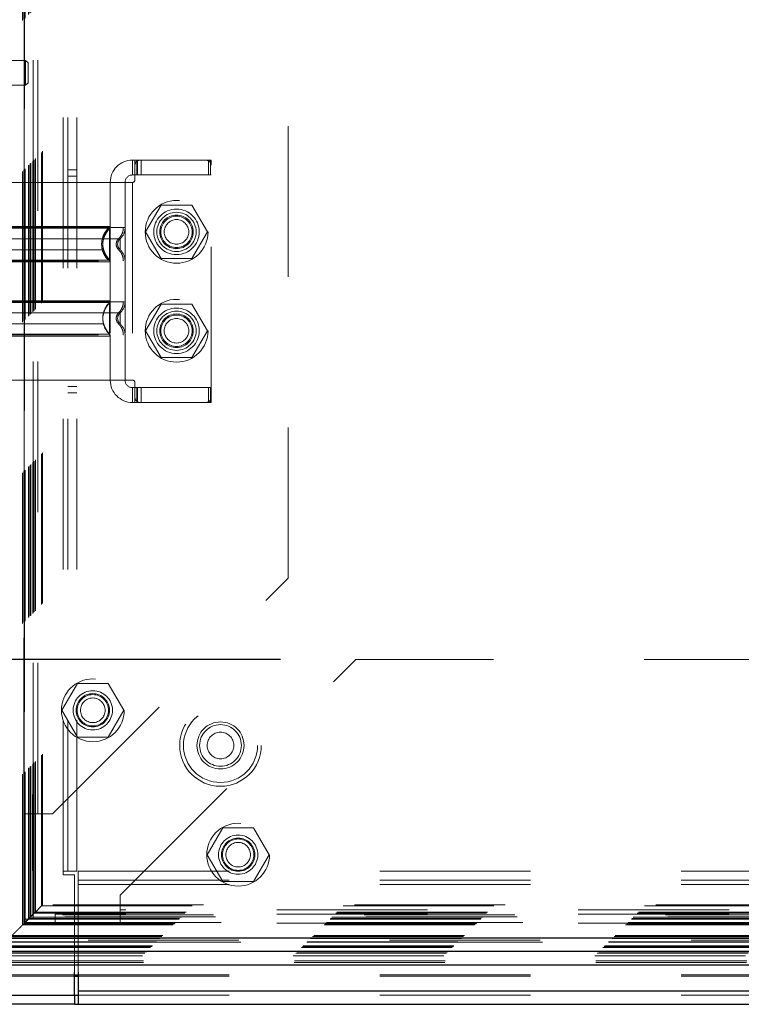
# Model space of a CAD drawing. Header units: inches. Extents: x 0.2 to 10.7, y 0.2 to 7.9.
# Tile 44 of 95: x 3.271 to 3.75, y 3.034 to 3.688. Entities that reach past the tile are written whole.
import ezdxf

# ---------------------------------------------------------------- set-up
doc = ezdxf.new("R2010")
doc.units = ezdxf.units.IN
doc.header["$MEASUREMENT"] = 0
doc.linetypes.add('HIDDEN', pattern=[0.075, 0.05, -0.025])
doc.layers.add('DIMENSIONS', color=140, linetype='Continuous')
doc.styles.add('SLDTEXTSTYLE0', font='TXT', dxfattribs={"width": 0.7})
doc.dimstyles.new('SLDDIMSTYLE0', dxfattribs={"dimtxt": 0.084961, "dimasz": 0.13, "dimexe": 0, "dimexo": 0.0625, "dimgap": 0.02124, "dimtad": 0, "dimtih": 1, "dimtoh": 1, "dimlfac": 12, "dimrnd": 1e-09, "dimzin": 12, "dimdsep": 46, "dimtxsty": 'SLDTEXTSTYLE0', "dimsah": 1, "dimcen": 0.09, "dimadec": 0, "dimazin": 3, "dimtfac": 1, "dimtofl": 0, "dimtmove": 0, "dimatfit": 3, "dimfxl": 0, "dimfrac": 2, "dimtolj": 1, "dimtzin": 12, "dimarcsym": 0})

# ---------------------------------------------------------------- blocks, each defined once
blk = doc.blocks.new('_D')
at = {"layer": 'DIMENSIONS'}
for p, q in [((3.44421, 4.75349), (2.77333, 4.75349)), ((2.89833, 4.75349), (2.89833, 4.15933)), ((2.73676, 4.00527), (2.70823, 4.00527)), ((2.70823, 4.00527), (2.70823, 3.87024)), ((3.05991, 4.00527), (3.08844, 4.00527)), ((3.08844, 4.00527), (3.08844, 3.87024)), ((2.70823, 3.87024), (2.73676, 3.87024)), ((3.08844, 3.87024), (3.05991, 3.87024)), ((2.89833, 3.26322), (2.89833, 3.85122)), ((3.44421, 3.26322), (2.77333, 3.26322))]:
    blk.add_line(p, q, dxfattribs=at)
for points in [[(2.89833, 4.75349), (2.87833, 4.62349), (2.91833, 4.62349)], [(2.89833, 3.26322), (2.91833, 3.39322), (2.87833, 3.39322)]]:
    blk.add_solid(points, dxfattribs=at)
at = {"layer": 'DIMENSIONS', "char_height": 0.083333, "attachment_point": 1, "style": 'SLDTEXTSTYLE0'}
for s, insert in [('17.88', (2.73676, 4.13172)), ('454.2', (2.73676, 3.97767))]:
    blk.add_mtext(s, dxfattribs=dict(at, insert=insert))

msp = doc.modelspace()

# ---------------------------------------------------------------- linework, layer by layer
at = {"color": 7, "linetype": 'HIDDEN', "lineweight": 18}
for p, q in [((3.2731063, 3.0870691), (3.2731063, 4.9296417)), ((3.2739396, 3.0879024), (3.2739396, 4.9288084)), ((3.2741524, 4.9285807), (3.2741524, 3.088133)), ((3.2743563, 4.9283917), (3.2743563, 3.0883191)), ((3.2743563, 3.0883191), (3.2743563, 4.9283917)), ((3.2747729, 3.0887358), (3.2747729, 4.9279751)), ((3.2748206, 3.088766), (3.2748206, 4.9279326)), ((3.2770646, 3.0910274), (3.2770646, 4.9256834)), ((3.2770646, 3.0910274), (3.2770646, 4.9256834)), ((3.2773056, 3.0912684), (3.2773056, 4.9254424)), ((3.2782348, 3.0921976), (3.2782348, 4.9245132)), ((3.2785229, 3.0924858), (3.2785229, 4.9242251)), ((3.2801455, 3.0940888), (3.2801455, 4.9226205)), ((3.2808528, 3.0948156), (3.2808528, 4.9218952)), ((3.2816258, 3.0955887), (3.2816258, 4.9211222)), ((3.2857163, 3.0996791), (3.2857163, 4.9170317)), ((3.2864447, 3.1004103), (3.2864447, 4.916321)), ((3.3000796, 3.1228636), (3.3000796, 4.8937803)), ((3.3000796, 3.1228636), (3.3000796, 4.8937803)), ((3.3030796, 3.1228636), (3.3030796, 4.8937803)), ((3.3090796, 3.1228636), (3.3090796, 4.8937803)), ((3.2742121, 3.1608971), (3.2742121, 4.8558137)), ((3.2802121, 3.1608971), (3.2802121, 4.8558137)), ((3.2832121, 3.1608971), (3.2832121, 4.8558137)), ((3.2832121, 3.1608971), (3.2832121, 4.8558137)), ((3.4492121, 3.3171471), (3.4492121, 4.6995637)), ((3.2751603, 3.6606576), (3.2472732, 3.6606576)), ((3.2751603, 3.6606576), (3.2751603, 3.6442534)), ((3.2768007, 3.6590172), (3.2751603, 3.6606576)), ((3.2768007, 3.6590172), (3.2768007, 3.6458938)), ((3.2751603, 3.6442534), (3.2768007, 3.6458938)), ((3.2472732, 3.6442534), (3.2751603, 3.6442534)), ((3.3460264, 3.5945027), (3.3460264, 3.5846602)), ((3.3460264, 3.5945027), (3.3476669, 3.5945027)), ((3.3476669, 3.5945027), (3.3493073, 3.5945027)), ((3.3476669, 3.5912219), (3.3476669, 3.5945027)), ((3.348936, 3.5846602), (3.348936, 3.5945027)), ((3.3493073, 3.5846602), (3.3493073, 3.5945027)), ((3.3509477, 3.5945027), (3.3493073, 3.5945027)), ((3.394911, 3.5945027), (3.3509477, 3.5945027)), ((3.35186, 3.5846602), (3.35186, 3.5945027)), ((3.3965514, 3.5945027), (3.394911, 3.5945027)), ((3.3965514, 3.5945027), (3.3981918, 3.5945027)), ((3.3965514, 3.5846602), (3.3965514, 3.5945027)), ((3.397835, 3.5846602), (3.397835, 3.5945027)), ((3.3981918, 3.5912219), (3.3981918, 3.5945027)), ((3.3090796, 3.5880719), (3.3030796, 3.5880719)), ((3.3476669, 3.5912219), (3.3476669, 3.5813794)), ((3.3981918, 3.4370224), (3.3981918, 3.5912219)), ((3.3030796, 3.5839053), (3.3090796, 3.5839053)), ((3.3476669, 3.5846602), (3.3460264, 3.5846602)), ((3.3493073, 3.5846602), (3.3476669, 3.5846602)), ((3.3965514, 3.5846602), (3.3493073, 3.5846602)), ((3.3981918, 3.5846602), (3.3965514, 3.5846602)), ((3.3312627, 3.5797389), (3.2492417, 3.5797389)), ((3.3460264, 3.5797389), (3.3312627, 3.5797389)), ((3.3312627, 3.5797389), (3.3312627, 3.4485053)), ((3.3312627, 3.5797389), (3.3312627, 3.5504429)), ((3.3411052, 3.5797389), (3.3411052, 3.4485053)), ((3.3411052, 3.5797389), (3.3411052, 3.5497322)), ((3.3460264, 3.5797389), (3.3460264, 3.4485053)), ((3.3460264, 3.5797389), (3.3460264, 3.4485053)), ((3.364978, 3.5646471), (3.35473, 3.5468971)), ((3.3854739, 3.5646471), (3.364978, 3.5646471)), ((3.3957219, 3.5468971), (3.3854739, 3.5646471)), ((3.35473, 3.5468971), (3.364978, 3.5291471)), ((3.3854739, 3.5291471), (3.3957219, 3.5468971)), ((3.3362713, 3.5395324), (3.3361839, 3.5387284)), ((3.3361839, 3.5387284), (3.3362713, 3.5379245)), ((3.364978, 3.5291471), (3.3854739, 3.5291471)), ((3.3307715, 3.5000598), (3.3299288, 3.4988094)), ((3.364978, 3.4990637), (3.35473, 3.4813137)), ((3.3854739, 3.4990637), (3.364978, 3.4990637)), ((3.3957219, 3.4813137), (3.3854739, 3.4990637)), ((3.3362713, 3.4903198), (3.3361839, 3.4895158)), ((3.3361839, 3.4895158), (3.3362713, 3.4887119)), ((3.3362741, 3.490333), (3.3361854, 3.4895158)), ((3.3361854, 3.4895158), (3.3362741, 3.4886987)), ((3.3299288, 3.4802223), (3.3307715, 3.4789719)), ((3.3312627, 3.4778014), (3.3312627, 3.4485053)), ((3.3411052, 3.4785121), (3.3411052, 3.4485053)), ((3.35473, 3.4813137), (3.364978, 3.4635637)), ((3.3854739, 3.4635637), (3.3957219, 3.4813137)), ((3.364978, 3.4635637), (3.3854739, 3.4635637)), ((3.3312627, 3.4485053), (3.2492417, 3.4485053)), ((3.3030796, 3.4443219), (3.3090796, 3.4443219)), ((3.3460264, 3.4485053), (3.3312627, 3.4485053)), ((3.3460264, 3.4435841), (3.3460264, 3.4337416)), ((3.3460264, 3.4435841), (3.3476669, 3.4435841)), ((3.3476669, 3.4468649), (3.3476669, 3.4370224)), ((3.3476669, 3.4435841), (3.3493073, 3.4435841)), ((3.348936, 3.4337416), (3.348936, 3.4435841)), ((3.3493073, 3.4337416), (3.3493073, 3.4435841)), ((3.3965514, 3.4435841), (3.3493073, 3.4435841)), ((3.35186, 3.4337416), (3.35186, 3.4435841)), ((3.3965514, 3.4337416), (3.3965514, 3.4435841)), ((3.3965514, 3.4435841), (3.3981918, 3.4435841)), ((3.397835, 3.4337416), (3.397835, 3.4435841)), ((3.3030796, 3.4401553), (3.3090796, 3.4401553)), ((3.3476669, 3.4337416), (3.3476669, 3.4370224)), ((3.3981918, 3.4337416), (3.3981918, 3.4370224)), ((3.3476669, 3.4337416), (3.3460264, 3.4337416)), ((3.3493073, 3.4337416), (3.3476669, 3.4337416)), ((3.3509477, 3.4337416), (3.3493073, 3.4337416)), ((3.3509477, 3.4337416), (3.394911, 3.4337416)), ((3.3965514, 3.4337416), (3.394911, 3.4337416)), ((3.3981918, 3.4337416), (3.3965514, 3.4337416)), ((3.2929621, 3.1608971), (3.4492121, 3.3171471)), ((3.2739248, 3.2775193), (3.2739208, 3.0879151)), ((3.3379621, 3.1069666), (3.4942121, 3.2632166)), ((4.5854621, 3.2632166), (3.4942121, 3.2632166)), ((3.3094641, 3.2472582), (3.2992162, 3.2295082)), ((3.3299601, 3.2472582), (3.3094641, 3.2472582)), ((3.340208, 3.2295082), (3.3299601, 3.2472582)), ((3.2992162, 3.2295082), (3.3094641, 3.2117582)), ((3.3299601, 3.2117582), (3.340208, 3.2295082)), ((3.3094641, 3.2117582), (3.3299601, 3.2117582)), ((3.2742121, 3.1608971), (3.2832121, 3.1608971)), ((3.2742121, 3.0908971), (3.2742121, 3.1608971)), ((3.2802121, 3.0908971), (3.2802121, 3.1608971)), ((3.2832121, 3.1608971), (3.2929621, 3.1608971)), ((3.4058808, 3.1514666), (3.3956328, 3.1337166)), ((3.4263767, 3.1514666), (3.4058808, 3.1514666)), ((3.4366247, 3.1337166), (3.4263767, 3.1514666)), ((3.3956328, 3.1337166), (3.4058808, 3.1159666)), ((3.4263767, 3.1159666), (3.4366247, 3.1337166)), ((3.3000796, 3.1203636), (3.3000796, 3.1228636)), ((3.3090796, 3.1228636), (3.3000796, 3.1228636)), ((3.3100721, 3.1228636), (4.7695871, 3.1228636)), ((3.3100721, 3.1228636), (3.3100721, 3.1138636)), ((3.3075796, 3.1203636), (3.3000796, 3.1203636)), ((3.3075796, 3.0557818), (3.3075796, 3.1203636)), ((3.3100721, 3.1168636), (4.7695871, 3.1168636)), ((3.4058808, 3.1159666), (3.4263767, 3.1159666)), ((3.3100721, 3.1138636), (4.7695871, 3.1138636)), ((3.3100721, 3.1138636), (3.3100721, 3.0557818)), ((3.3100721, 3.1138636), (4.7695871, 3.1138636)), ((3.3379621, 3.0972166), (3.3379621, 3.1069666)), ((3.2857163, 3.0996791), (3.2816258, 3.0955887)), ((3.2857163, 3.0996791), (4.7939022, 3.0996791)), ((4.7931903, 3.1004127), (3.2864336, 3.1004127)), ((4.7417121, 3.0972166), (3.3379621, 3.0972166)), ((3.3379621, 3.0882166), (3.3379621, 3.0972166)), ((4.7417121, 3.0972166), (3.3379621, 3.0972166)), ((3.2773056, 3.0912684), (3.2739396, 3.0879024)), ((3.2742121, 3.0908971), (3.2802121, 3.0908971)), ((3.2770646, 3.0910274), (4.8025539, 3.0910274)), ((3.2770646, 3.0910274), (4.8025539, 3.0910274)), ((3.2773056, 3.0912684), (4.8023129, 3.0912684)), ((3.2785229, 3.0924858), (3.2782348, 3.0921976)), ((3.2782348, 3.0921976), (4.8013837, 3.0921976)), ((4.8010956, 3.0924858), (3.2785229, 3.0924858)), ((3.2799639, 3.0939267), (3.2793415, 3.0933043)), ((4.7997425, 3.0938557), (3.2798518, 3.0938557)), ((4.7996876, 3.0938994), (3.2799246, 3.0938994)), ((3.2808528, 3.0948156), (3.2800959, 3.0940587)), ((3.2816258, 3.0955887), (3.2808528, 3.0948156)), ((3.2808528, 3.0948156), (4.7987657, 3.0948156)), ((3.2816258, 3.0955887), (4.7979927, 3.0955887)), ((3.2947954, 3.0942166), (3.2947954, 3.0882166)), ((3.3379621, 3.0942166), (3.2947954, 3.0942166)), ((4.7417121, 3.0942166), (3.3379621, 3.0942166)), ((3.2739396, 3.0879024), (3.2731063, 3.0870691)), ((3.2731063, 3.0870691), (4.8065122, 3.0870691)), ((3.2739396, 3.0879024), (4.8056789, 3.0879024)), ((3.2739642, 3.0878965), (4.8056699, 3.0878965)), ((3.2741053, 3.0880615), (4.8055032, 3.0880615)), ((3.2743563, 3.0883191), (4.8052622, 3.0883191)), ((3.2743563, 3.0883191), (4.8052622, 3.0883191)), ((4.8048689, 3.0887488), (3.2747401, 3.0887488)), ((3.2747729, 3.0887358), (4.8048456, 3.0887358)), ((3.3379621, 3.0882166), (3.2947954, 3.0882166)), ((4.7417121, 3.0882166), (3.3379621, 3.0882166)), ((4.8165626, 3.0770016), (3.2630567, 3.0770016)), ((3.2641893, 3.0781521), (4.8154293, 3.0781521)), ((3.2646599, 3.078581), (4.8149586, 3.078581)), ((3.2654916, 3.0794545), (4.8141269, 3.0794545)), ((3.2662224, 3.0801852), (4.8133961, 3.0801852)), ((3.2580729, 3.0720357), (4.8215456, 3.0720357)), ((3.2588868, 3.0728497), (4.8207317, 3.0728497)), ((3.2590365, 3.0729994), (4.820582, 3.0729994)), ((3.2592681, 3.0732268), (4.8203363, 3.0732268)), ((4.8179892, 3.0756027), (3.2616324, 3.0756027)), ((3.2617147, 3.0756266), (4.8179038, 3.0756266)), ((3.2618703, 3.0758331), (4.8177482, 3.0758331)), ((3.2526302, 3.0665421), (4.8269883, 3.0665421)), ((3.2543232, 3.068286), (4.8252954, 3.068286)), ((3.255307, 3.0692755), (4.8243078, 3.0692755)), ((3.2533238, 3.0620841), (4.8262947, 3.0620841)), ((3.2534307, 3.0632173), (4.8261878, 3.0632173)), ((3.239189, 3.0531483), (3.3075796, 3.0531483)), ((3.2401182, 3.054081), (3.3075796, 3.054081)), ((3.3100721, 3.054081), (4.7695871, 3.054081)), ((3.3100721, 3.0531483), (4.7695871, 3.0531483)), ((3.3100721, 3.0434469), (4.7695871, 3.0434469)), ((3.3100721, 3.0404469), (4.7695871, 3.0404469))]:
    msp.add_line(p, q, dxfattribs=at)
at = {"color": 7, "linetype": 'Continuous', "lineweight": 25}
for p, q in [((3.2646599, 3.078581), (4.8149586, 3.078581)), ((3.2617147, 3.0697178), (4.8179038, 3.0697178)), ((3.2526302, 3.0606332), (4.8269883, 3.0606332)), ((3.3075796, 3.0404469), (3.3075796, 3.0557818)), ((3.3075796, 3.054081), (3.3100721, 3.054081)), ((3.3075796, 3.0531483), (3.3100721, 3.0531483)), ((3.3100721, 3.0557818), (3.3100721, 3.0434469)), ((3.2345722, 3.0404469), (3.3075796, 3.0404469)), ((3.3075721, 3.0404469), (3.3075721, 3.0344469)), ((3.3075796, 3.0404469), (3.3100721, 3.0404469)), ((3.3100721, 3.0434469), (4.7695871, 3.0434469)), ((3.3100721, 3.0434469), (3.3100721, 3.0344469)), ((3.3075721, 3.0344469), (3.234569, 3.0344469)), ((3.3075721, 3.0344469), (3.3100721, 3.0344469)), ((3.3100721, 3.0344469), (4.7695871, 3.0344469))]:
    msp.add_line(p, q, dxfattribs=at)
at = {"color": 7, "linetype": 'HIDDEN', "lineweight": 18, "flags": 128}
msp.add_lwpolyline([(3.2794208, 3.0933855), (3.2797156, 3.0936878), (3.2798966, 3.0938674), (3.2800261, 3.093984), (3.280066, 3.0940256), (3.2800957, 3.0940585), (3.280125, 3.0940933), (3.2800623, 3.0940341), (3.2795797, 3.0935446), (3.2773056, 3.0912684), (3.2773056, 3.0912684)], dxfattribs=at)
at = {"color": 7, "linetype": 'HIDDEN', "lineweight": 18}
for centre, radius in [((3.3752954, 3.5468971), 0.0208333), ((3.3752259, 3.5469305), 0.0150919), ((3.3752259, 3.5468971), 0.0130208), ((3.3752259, 3.5469305), 0.0111549), ((3.3752259, 3.5468971), 0.0104167), ((3.3752259, 3.5468971), 0.0081625), ((3.3752954, 3.4813137), 0.0208333), ((3.3752259, 3.4813137), 0.0150919), ((3.3752259, 3.4813137), 0.0130208), ((3.3752259, 3.4813137), 0.0111549), ((3.3752259, 3.4813137), 0.0104167), ((3.3752259, 3.4813137), 0.0081625), ((3.3197121, 3.2295082), 0.0208333), ((3.3197121, 3.2295082), 0.0130208), ((3.3197121, 3.2295082), 0.0110417), ((3.3197121, 3.2295082), 0.0104167), ((3.3197121, 3.2295082), 0.0081625), ((3.4044129, 3.2061969), 0.0270833), ((3.4044129, 3.2061969), 0.0245833), ((3.4044129, 3.2061969), 0.0245833), ((3.4044129, 3.2061969), 0.015625), ((3.4044129, 3.2061969), 0.0138333), ((3.4044129, 3.2061969), 0.0088333), ((3.4161288, 3.1337166), 0.0208333), ((3.4161288, 3.1337166), 0.0130208), ((3.4161288, 3.1337166), 0.0110417), ((3.4161288, 3.1337166), 0.0104167), ((3.4161288, 3.1337166), 0.0081625)]:
    msp.add_circle(centre, radius, dxfattribs=at)
for centre, radius, start, end in [((3.3460264, 3.5797389), 0.0147638, 90, 180), ((3.3509477, 3.5912219), 0.0032808, 90, 180), ((3.394911, 3.5912219), 0.0032808, 0, 90), ((3.3460264, 3.5797389), 0.0049213, 90, 180), ((3.3460264, 3.5813794), 0.0016404, 270, 0), ((3.3296222, 3.5504429), 0.0016404, 314.4762725, 360), ((3.3312627, 3.5497322), 0.0098425, 311.7633977, 0), ((3.3312627, 3.5277247), 0.0098425, 0, 48.2366023), ((3.3296222, 3.527014), 0.0016404, 0, 45.5237275), ((3.3296222, 3.5012303), 0.0016404, 314.4762725, 360), ((3.3312627, 3.5005196), 0.0098425, 311.7633977, 0), ((3.3312627, 3.4785121), 0.0098425, 0, 48.2366023), ((3.3296222, 3.4778014), 0.0016404, 0, 45.5237275), ((3.3460264, 3.4485053), 0.0147638, 180, 270), ((3.3460264, 3.4485053), 0.0049213, 180, 270), ((3.3460264, 3.4468649), 0.0016404, 0, 90), ((3.3509477, 3.4370224), 0.0032808, 180, 270), ((3.394911, 3.4370224), 0.0032808, 270, 0)]:
    msp.add_arc(centre, radius, start, end, dxfattribs=at)
for points, knots in [([(3.2798697, 3.0938374), (3.2798623, 3.0959778), (3.2798414, 3.1020559), (3.2798239, 3.1130905), (3.2798127, 3.1278361), (3.279812, 3.1449777), (3.2798169, 3.1694929), (3.2798217, 3.1999282), (3.279817, 3.2453036), (3.2798191, 3.2996172), (3.2798179, 3.4181409), (3.279819, 3.6510691), (3.2798185, 4.0389345), (3.2798179, 4.3801879), (3.2798189, 4.6151395), (3.279817, 4.7031319), (3.2798219, 4.7692647), (3.2798184, 4.8136799), (3.2798131, 4.8361224), (3.2798122, 4.8573664), (3.2798233, 4.8761087), (3.2798489, 4.8917155), (3.2798842, 4.904275), (3.2799227, 4.9142129), (3.2799522, 4.9200913), (3.2799641, 4.9227046), (3.2799644, 4.9227825)], [0, 0, 0, 0, 0.00351099, 0.00997012, 0.01809984, 0.02769812, 0.03808723, 0.05831184, 0.07762083, 0.11251589, 0.14740176, 0.27203389, 0.49458523, 0.78361263, 0.83178777, 0.87997353, 0.92794543, 0.94026453, 0.95282728, 0.96475771, 0.97511069, 0.9835701, 0.99035753, 0.99571192, 0.99987228, 1, 1, 1, 1]), ([(3.3411052, 3.5497322), (3.3408854, 3.5497322), (3.3404458, 3.5497322), (3.3369343, 3.5497322), (3.3314765, 3.5497322), (3.3240756, 3.5497322), (3.3150714, 3.5497322), (3.304795, 3.5497322), (3.2936454, 3.5497322), (3.2820501, 3.5497322), (3.2704546, 3.5497322), (3.2593054, 3.5497322), (3.2490279, 3.5497322), (3.240028, 3.5497322), (3.232611, 3.5497322), (3.2272133, 3.5497322), (3.2241076, 3.5497322), (3.2237029, 3.5497322), (3.2235691, 3.5497322)], [0, 0, 0, 0, 0.06454115, 0.12908229, 0.19362344, 0.25816459, 0.32270573, 0.38724688, 0.45178803, 0.51632918, 0.58087032, 0.64541147, 0.70995262, 0.77449376, 0.83903491, 0.90357606, 0.9681172, 1, 1, 1, 1]), ([(3.3307715, 3.5492724), (3.3307787, 3.5492724), (3.3295001, 3.5492725), (3.3246241, 3.5492725), (3.3210116, 3.5492725), (3.3119894, 3.5492726), (3.3065859, 3.5492726), (3.2948036, 3.5492727), (3.2884271, 3.5492727), (3.2756734, 3.5492727), (3.2692963, 3.5492728), (3.2575151, 3.5492728), (3.2521098, 3.5492728), (3.243089, 3.5492729), (3.239476, 3.5492729), (3.2346, 3.549273), (3.2333186, 3.549273), (3.2333292, 3.549273)], [0, 0, 0, 0, 0.125, 0.125, 0.25, 0.25, 0.375, 0.375, 0.5, 0.5, 0.625, 0.625, 0.75, 0.75, 0.875, 0.875, 1, 1, 1, 1]), ([(3.3306885, 3.5504429), (3.3305949, 3.5504429), (3.330263, 3.5504429), (3.3277357, 3.5504429), (3.3232524, 3.5504429), (3.3170676, 3.5504429), (3.3095688, 3.5504429), (3.3010039, 3.5504429), (3.291713, 3.5504429), (3.2820501, 3.5504429), (3.2723872, 3.5504429), (3.2630962, 3.5504429), (3.2545313, 3.5504429), (3.2470325, 3.5504429), (3.2408477, 3.5504429), (3.2363644, 3.5504429), (3.2338372, 3.5504429), (3.2335053, 3.5504429), (3.2334117, 3.5504429)], [0, 0, 0, 0, 0.0265657, 0.094199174, 0.161832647, 0.229466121, 0.297099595, 0.364733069, 0.432366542, 0.500000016, 0.56763349, 0.635266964, 0.702900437, 0.770533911, 0.838167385, 0.905800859, 0.973434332, 1, 1, 1, 1]), ([(3.3300219, 3.5280862), (3.3293586, 3.528814), (3.3280321, 3.5302692), (3.3266546, 3.5329183), (3.3257756, 3.5357595), (3.3254734, 3.5387284), (3.3257756, 3.5416974), (3.3266546, 3.5445386), (3.3280321, 3.5471877), (3.3293586, 3.5486429), (3.3300219, 3.5493706)], [0, 0, 0, 0, 0.12508567, 0.25012622, 0.37515537, 0.5, 0.62484463, 0.74987378, 0.87491433, 1, 1, 1, 1]), ([(3.3307715, 3.5281845), (3.3279567, 3.530916), (3.3247372, 3.5387284), (3.3279567, 3.5465409), (3.3307715, 3.5492724)], [0.027131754, 0.027131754, 0.027131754, 0.027131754, 0.5, 0.972868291, 0.972868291, 0.972868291, 0.972868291]), ([(3.3307715, 3.5490676), (3.3303716, 3.5485919), (3.3296243, 3.5477029), (3.3284115, 3.5458835), (3.3270342, 3.5434437), (3.3266476, 3.5414106), (3.3264183, 3.5402045)], [0, 0, 0, 0, 0.18303053, 0.3420067, 0.60967324, 1, 1, 1, 1]), ([(3.3305308, 3.5492671), (3.3306044, 3.5493472), (3.3307532, 3.5495091), (3.3309055, 3.549805), (3.3310089, 3.5501215), (3.3310196, 3.5503416), (3.3310249, 3.5504505)], [0, 0, 0, 0, 0.24752692, 0.50000333, 0.75247803, 1, 1, 1, 1]), ([(3.3307715, 3.5281845), (3.3307715, 3.5281567), (3.3307715, 3.5299063), (3.3307715, 3.5345888), (3.3307715, 3.5387284), (3.3307715, 3.5428681), (3.3307715, 3.5475506), (3.3307715, 3.5493001), (3.3307715, 3.5492724)], [3.14159265, 3.14159265, 3.14159265, 3.14159265, 3.92699082, 4.3196899, 4.71238898, 5.10508806, 5.49778714, 6.28318531, 6.28318531, 6.28318531, 6.28318531]), ([(3.336706, 3.5423586), (3.3371833, 3.5428449), (3.3381488, 3.5438284), (3.3391715, 3.5456602), (3.3398403, 3.5476552), (3.3399237, 3.5490449), (3.3399649, 3.5497322)], [0, 0, 0, 0, 0.24712976, 0.49986574, 0.75266153, 1, 1, 1, 1]), ([(3.3378191, 3.5423898), (3.3378286, 3.5423898), (3.3345499, 3.5423898), (3.321873, 3.5423898), (3.3042104, 3.5423898), (3.2820501, 3.5423898), (3.2598897, 3.5423898), (3.2422272, 3.5423898), (3.2295502, 3.5423898), (3.2262715, 3.5423898), (3.226281, 3.5423898)], [4.71241411, 4.71241411, 4.71241411, 4.71241411, 5.15721613, 5.48839216, 5.88580339, 6.28321463, 6.68062587, 7.0780371, 7.40921314, 7.85401516, 7.85401516, 7.85401516, 7.85401516]), ([(3.33687, 3.5350342), (3.3366276, 3.5352801), (3.3361423, 3.5357723), (3.335633, 3.5366904), (3.335305, 3.537684), (3.3351907, 3.5387284), (3.335305, 3.5397729), (3.335633, 3.5407664), (3.3361423, 3.5416846), (3.3366276, 3.5421768), (3.33687, 3.5424227)], [0, 0, 0, 0, 0.12483229, 0.24993898, 0.37510563, 0.5, 0.62489437, 0.75006102, 0.87516771, 1, 1, 1, 1]), ([(3.3378183, 3.5421049), (3.337606, 3.5419496), (3.3371859, 3.5416423), (3.3367106, 3.5409485), (3.3363599, 3.5401425), (3.3362612, 3.5395415), (3.3362121, 3.5392433)], [0, 0, 0, 0, 0.25727177, 0.50914097, 0.75642294, 1, 1, 1, 1]), ([(3.3378183, 3.5423907), (3.3375795, 3.5421443), (3.3371014, 3.5416511), (3.336675, 3.5409494), (3.3365402, 3.5405065), (3.3365056, 3.5403927)], [0, 0, 0, 0, 0.42578797, 0.85251278, 1, 1, 1, 1]), ([(3.3378183, 3.5350662), (3.3378183, 3.5350662), (3.3378183, 3.5351615), (3.3378183, 3.5355284), (3.3378183, 3.5357999), (3.3378183, 3.5364778), (3.3378183, 3.5368841), (3.3378183, 3.5377699), (3.3378183, 3.5382491), (3.3378183, 3.5392078), (3.3378183, 3.539687), (3.3378183, 3.5405728), (3.3378183, 3.5409791), (3.3378183, 3.541657), (3.3378183, 3.5419284), (3.3378183, 3.5422953), (3.3378183, 3.5423907), (3.3378183, 3.5423907)], [0, 0, 0, 0, 0.125, 0.125, 0.25, 0.25, 0.375, 0.375, 0.5, 0.5, 0.625, 0.625, 0.75, 0.75, 0.875, 0.875, 1, 1, 1, 1]), ([(3.226281, 3.5350671), (3.2262716, 3.5350671), (3.2295502, 3.5350671), (3.2422272, 3.5350671), (3.2598897, 3.5350671), (3.2820501, 3.5350671), (3.3042104, 3.5350671), (3.321873, 3.5350671), (3.3345499, 3.5350671), (3.3378286, 3.5350671), (3.3378191, 3.5350671)], [4.71236405, 4.71236405, 4.71236405, 4.71236405, 5.15716608, 5.48834211, 5.88575335, 6.2831646, 6.68057584, 7.07798708, 7.40916311, 7.85396503, 7.85396503, 7.85396503, 7.85396503]), ([(3.3264183, 3.5372524), (3.3266476, 3.5360463), (3.3270342, 3.5340132), (3.3284115, 3.5315734), (3.3296243, 3.529754), (3.3303716, 3.528865), (3.3307715, 3.5283893)], [0, 0, 0, 0, 0.39032676, 0.6579933, 0.81696947, 1, 1, 1, 1]), ([(3.3362121, 3.5382136), (3.3362612, 3.5379154), (3.3363599, 3.5373144), (3.3367106, 3.5365083), (3.3371859, 3.5358146), (3.337606, 3.5355073), (3.3378183, 3.535352)], [0, 0, 0, 0, 0.24357706, 0.49085903, 0.74272823, 1, 1, 1, 1]), ([(3.3365056, 3.5370642), (3.3365402, 3.5369504), (3.336675, 3.5365075), (3.3371014, 3.5358058), (3.3375795, 3.5353126), (3.3378183, 3.5350662)], [0, 0, 0, 0, 0.14748723, 0.57421203, 1, 1, 1, 1]), ([(3.3399649, 3.5277247), (3.3399237, 3.528412), (3.3398403, 3.5298017), (3.3391715, 3.5317967), (3.3381488, 3.5336285), (3.3371833, 3.534612), (3.336706, 3.5350983)], [0, 0, 0, 0, 0.24733846, 0.50013425, 0.75287023, 1, 1, 1, 1]), ([(3.2235691, 3.5277247), (3.2237029, 3.5277247), (3.2241076, 3.5277247), (3.2272133, 3.5277247), (3.232611, 3.5277247), (3.240028, 3.5277247), (3.2490279, 3.5277247), (3.2593054, 3.5277247), (3.2704546, 3.5277247), (3.2820501, 3.5277247), (3.2936454, 3.5277247), (3.304795, 3.5277247), (3.3150714, 3.5277247), (3.3240756, 3.5277247), (3.3314765, 3.5277247), (3.3369343, 3.5277247), (3.3404458, 3.5277247), (3.3408854, 3.5277247), (3.3411052, 3.5277247)], [0, 0, 0, 0, 0.031882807, 0.096423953, 0.160965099, 0.225506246, 0.290047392, 0.354588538, 0.419129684, 0.48367083, 0.548211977, 0.612753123, 0.677294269, 0.741835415, 0.806376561, 0.870917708, 0.935458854, 1, 1, 1, 1]), ([(3.2333292, 3.5281839), (3.2333186, 3.5281839), (3.2346, 3.5281839), (3.239476, 3.528184), (3.243089, 3.528184), (3.2521098, 3.528184), (3.2575151, 3.5281841), (3.2692963, 3.5281841), (3.2756734, 3.5281841), (3.2884271, 3.5281842), (3.2948036, 3.5281842), (3.3065859, 3.5281843), (3.3119894, 3.5281843), (3.3210116, 3.5281844), (3.3246241, 3.5281844), (3.3295001, 3.5281844), (3.3307787, 3.5281845), (3.3307715, 3.5281845)], [0, 0, 0, 0, 0.125, 0.125, 0.25, 0.25, 0.375, 0.375, 0.5, 0.5, 0.625, 0.625, 0.75, 0.75, 0.875, 0.875, 1, 1, 1, 1]), ([(3.3310249, 3.5270064), (3.3310196, 3.5271153), (3.3310089, 3.5273354), (3.3309055, 3.5276519), (3.3307532, 3.5279478), (3.3306044, 3.5281097), (3.3305308, 3.5281898)], [0, 0, 0, 0, 0.24752196, 0.49999665, 0.75247307, 1, 1, 1, 1]), ([(3.2334117, 3.527014), (3.2335053, 3.527014), (3.2338372, 3.527014), (3.2363644, 3.527014), (3.2408477, 3.527014), (3.2470325, 3.527014), (3.2545313, 3.527014), (3.2630962, 3.527014), (3.2723872, 3.527014), (3.2820501, 3.527014), (3.291713, 3.527014), (3.3010039, 3.527014), (3.3095688, 3.527014), (3.3170676, 3.527014), (3.3232524, 3.527014), (3.3277357, 3.527014), (3.330263, 3.527014), (3.3305949, 3.527014), (3.3306885, 3.527014)], [0, 0, 0, 0, 0.02656567, 0.09419915, 0.16183262, 0.22946609, 0.29709957, 0.36473304, 0.43236651, 0.49999999, 0.56763346, 0.63526693, 0.70290041, 0.77053388, 0.83816736, 0.90580083, 0.9734343, 1, 1, 1, 1]), ([(3.3411052, 3.5005196), (3.3408854, 3.5005196), (3.3404458, 3.5005196), (3.3369343, 3.5005196), (3.3314765, 3.5005196), (3.3240756, 3.5005196), (3.3150714, 3.5005196), (3.304795, 3.5005196), (3.2936454, 3.5005196), (3.2820501, 3.5005196), (3.2704546, 3.5005196), (3.2593054, 3.5005196), (3.2490279, 3.5005196), (3.240028, 3.5005196), (3.232611, 3.5005196), (3.2272133, 3.5005196), (3.2241076, 3.5005196), (3.2237029, 3.5005196), (3.2235691, 3.5005196)], [0, 0, 0, 0, 0.06454115, 0.12908229, 0.19362344, 0.25816459, 0.32270573, 0.38724688, 0.45178803, 0.51632918, 0.58087032, 0.64541147, 0.70995262, 0.77449376, 0.83903491, 0.90357606, 0.9681172, 1, 1, 1, 1]), ([(3.3306885, 3.5012303), (3.3305949, 3.5012303), (3.330263, 3.5012303), (3.3277357, 3.5012303), (3.3232524, 3.5012303), (3.3170676, 3.5012303), (3.3095688, 3.5012303), (3.3010039, 3.5012303), (3.291713, 3.5012303), (3.2820501, 3.5012303), (3.2723872, 3.5012303), (3.2630962, 3.5012303), (3.2545313, 3.5012303), (3.2470325, 3.5012303), (3.2408477, 3.5012303), (3.2363644, 3.5012303), (3.2338372, 3.5012303), (3.2335053, 3.5012303), (3.2334117, 3.5012303)], [0, 0, 0, 0, 0.0265657, 0.09419917, 0.16183265, 0.22946612, 0.29709959, 0.36473307, 0.43236654, 0.50000002, 0.56763349, 0.63526696, 0.70290044, 0.77053391, 0.83816738, 0.90580086, 0.97343433, 1, 1, 1, 1]), ([(3.3304519, 3.5000598), (3.3304211, 3.5000598), (3.3302555, 3.5000598), (3.32888, 3.5000598), (3.3259558, 3.5000598), (3.3210889, 3.5000598), (3.3141268, 3.5000598), (3.3049937, 3.5000598), (3.2940471, 3.5000598), (3.2820501, 3.5000598), (3.270053, 3.5000598), (3.2591065, 3.5000598), (3.2499733, 3.5000598), (3.2430113, 3.5000598), (3.2381442, 3.5000598), (3.2352202, 3.5000598), (3.2338451, 3.5000598), (3.2336796, 3.5000598), (3.233649, 3.5000598)], [0, 0, 0, 0, 0.011708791, 0.062931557, 0.120649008, 0.185179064, 0.256430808, 0.333714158, 0.415615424, 0.500037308, 0.584459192, 0.666360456, 0.743643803, 0.814895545, 0.879425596, 0.937143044, 0.988365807, 1, 1, 1, 1]), ([(3.3307715, 3.499855), (3.3303716, 3.4993793), (3.3296243, 3.4984903), (3.3284115, 3.4966709), (3.3270342, 3.4942311), (3.3266476, 3.492198), (3.3264183, 3.4909919)], [0, 0, 0, 0, 0.18303053, 0.3420067, 0.60967324, 1, 1, 1, 1]), ([(3.3305315, 3.5000545), (3.3306052, 3.5001346), (3.3307539, 3.5002965), (3.3309062, 3.5005924), (3.3310096, 3.5009089), (3.3310204, 3.501129), (3.3310257, 3.5012379)], [0, 0, 0, 0, 0.2475266, 0.50000296, 0.7524778, 1, 1, 1, 1]), ([(3.3307715, 3.4789719), (3.3307715, 3.4789441), (3.3307715, 3.4806937), (3.3307715, 3.4853762), (3.3307715, 3.4895158), (3.3307715, 3.4936555), (3.3307715, 3.498338), (3.3307715, 3.5000875), (3.3307715, 3.5000598)], [3.14159265, 3.14159265, 3.14159265, 3.14159265, 3.92699082, 4.3196899, 4.71238898, 5.10508806, 5.49778714, 6.28318531, 6.28318531, 6.28318531, 6.28318531]), ([(3.336706, 3.493146), (3.3371833, 3.4936323), (3.3381488, 3.4946158), (3.3391715, 3.4964476), (3.3398403, 3.4984426), (3.3399237, 3.4998323), (3.3399649, 3.5005196)], [0, 0, 0, 0, 0.24712976, 0.49986574, 0.75266153, 1, 1, 1, 1]), ([(3.3378191, 3.4931772), (3.3378286, 3.4931772), (3.3345499, 3.4931772), (3.321873, 3.4931772), (3.3042104, 3.4931772), (3.2820501, 3.4931772), (3.2598897, 3.4931772), (3.2422272, 3.4931772), (3.2295502, 3.4931772), (3.2262715, 3.4931772), (3.226281, 3.4931772)], [4.71241411, 4.71241411, 4.71241411, 4.71241411, 5.15721613, 5.48839216, 5.88580339, 6.28321463, 6.68062587, 7.0780371, 7.40921314, 7.85401516, 7.85401516, 7.85401516, 7.85401516]), ([(3.3273943, 3.4946492), (3.32687, 3.4929381), (3.3258216, 3.4895158), (3.32687, 3.4860936), (3.3273943, 3.4843824)], [0, 0, 0, 0, 0.50000001, 1, 1, 1, 1]), ([(3.33687, 3.4858216), (3.3366276, 3.4860675), (3.3361423, 3.4865597), (3.335633, 3.4874778), (3.335305, 3.4884714), (3.3351907, 3.4895158), (3.335305, 3.4905603), (3.335633, 3.4915539), (3.3361423, 3.492472), (3.3366276, 3.4929642), (3.33687, 3.4932101)], [0, 0, 0, 0, 0.124832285, 0.249938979, 0.375105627, 0.5, 0.624894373, 0.750061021, 0.875167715, 1, 1, 1, 1]), ([(3.3378183, 3.4928923), (3.337606, 3.492737), (3.3371859, 3.4924297), (3.3367106, 3.4917359), (3.3363599, 3.4909299), (3.3362612, 3.4903289), (3.3362121, 3.4900307)], [0, 0, 0, 0, 0.25727177, 0.50914097, 0.75642294, 1, 1, 1, 1]), ([(3.3362121, 3.489001), (3.3362612, 3.4887028), (3.3363599, 3.4881018), (3.3367106, 3.4872957), (3.3371859, 3.486602), (3.337606, 3.4862947), (3.3378183, 3.4861394)], [0, 0, 0, 0, 0.24357706, 0.49085903, 0.74272823, 1, 1, 1, 1]), ([(3.3378183, 3.4931781), (3.3375795, 3.4929317), (3.3371014, 3.4924385), (3.336675, 3.4917368), (3.3365402, 3.4912939), (3.3365056, 3.4911801)], [0, 0, 0, 0, 0.42578797, 0.85251278, 1, 1, 1, 1]), ([(3.337819, 3.4931774), (3.3375733, 3.4929343), (3.3371343, 3.4925), (3.3368521, 3.4919521), (3.3367279, 3.4917108)], [0, 0, 0, 0, 0.55961997, 1, 1, 1, 1]), ([(3.3378183, 3.4858536), (3.3378183, 3.4858536), (3.3378183, 3.4859489), (3.3378183, 3.4863158), (3.3378183, 3.4865873), (3.3378183, 3.4872652), (3.3378183, 3.4876715), (3.3378183, 3.4885573), (3.3378183, 3.4890365), (3.3378183, 3.4899952), (3.3378183, 3.4904744), (3.3378183, 3.4913602), (3.3378183, 3.4917665), (3.3378183, 3.4924444), (3.3378183, 3.4927158), (3.3378183, 3.4930827), (3.3378183, 3.4931781), (3.3378183, 3.4931781)], [0, 0, 0, 0, 0.125, 0.125, 0.25, 0.25, 0.375, 0.375, 0.5, 0.5, 0.625, 0.625, 0.75, 0.75, 0.875, 0.875, 1, 1, 1, 1]), ([(3.226281, 3.4858545), (3.2262716, 3.4858545), (3.2295502, 3.4858545), (3.2422272, 3.4858545), (3.2598897, 3.4858545), (3.2820501, 3.4858545), (3.3042104, 3.4858545), (3.321873, 3.4858545), (3.3345499, 3.4858545), (3.3378286, 3.4858545), (3.3378191, 3.4858545)], [4.71236405, 4.71236405, 4.71236405, 4.71236405, 5.15716608, 5.48834211, 5.88575335, 6.2831646, 6.68057584, 7.07798708, 7.40916311, 7.85396514, 7.85396514, 7.85396514, 7.85396514]), ([(3.3264183, 3.4880398), (3.3266476, 3.4868337), (3.3270342, 3.4848006), (3.3284115, 3.4823608), (3.3296243, 3.4805414), (3.3303716, 3.4796524), (3.3307715, 3.4791767)], [0, 0, 0, 0, 0.39032676, 0.6579933, 0.81696947, 1, 1, 1, 1]), ([(3.3365056, 3.4878516), (3.3365402, 3.4877378), (3.336675, 3.4872949), (3.3371014, 3.4865932), (3.3375795, 3.4861), (3.3378183, 3.4858536)], [0, 0, 0, 0, 0.14748723, 0.574212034, 1, 1, 1, 1]), ([(3.3399649, 3.4785121), (3.3399237, 3.4791994), (3.3398403, 3.4805891), (3.3391715, 3.4825841), (3.3381488, 3.4844159), (3.3371833, 3.4853994), (3.336706, 3.4858857)], [0, 0, 0, 0, 0.24733846, 0.50013425, 0.75287023, 1, 1, 1, 1]), ([(3.3367279, 3.4873209), (3.3368521, 3.4870796), (3.3371343, 3.4865317), (3.3375733, 3.4860974), (3.337819, 3.4858543)], [0, 0, 0, 0, 0.44037997, 1, 1, 1, 1]), ([(3.2235691, 3.4785121), (3.2237029, 3.4785121), (3.2241076, 3.4785121), (3.2272133, 3.4785121), (3.232611, 3.4785121), (3.240028, 3.4785121), (3.2490279, 3.4785121), (3.2593054, 3.4785121), (3.2704546, 3.4785121), (3.2820501, 3.4785121), (3.2936454, 3.4785121), (3.304795, 3.4785121), (3.3150714, 3.4785121), (3.3240756, 3.4785121), (3.3314765, 3.4785121), (3.3369343, 3.4785121), (3.3404458, 3.4785121), (3.3408854, 3.4785121), (3.3411052, 3.4785121)], [0, 0, 0, 0, 0.03188281, 0.09642395, 0.1609651, 0.22550625, 0.29004739, 0.35458854, 0.41912968, 0.48367083, 0.54821198, 0.61275312, 0.67729427, 0.74183542, 0.80637656, 0.87091771, 0.93545885, 1, 1, 1, 1]), ([(3.2334117, 3.4778014), (3.2335053, 3.4778014), (3.2338372, 3.4778014), (3.2363644, 3.4778014), (3.2408477, 3.4778014), (3.2470325, 3.4778014), (3.2545313, 3.4778014), (3.2630962, 3.4778014), (3.2723872, 3.4778014), (3.2820501, 3.4778014), (3.291713, 3.4778014), (3.3010039, 3.4778014), (3.3095688, 3.4778014), (3.3170676, 3.4778014), (3.3232524, 3.4778014), (3.3277357, 3.4778014), (3.330263, 3.4778014), (3.3305949, 3.4778014), (3.3306885, 3.4778014)], [0, 0, 0, 0, 0.026565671, 0.094199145, 0.161832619, 0.229466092, 0.297099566, 0.36473304, 0.432366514, 0.499999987, 0.567633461, 0.635266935, 0.702900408, 0.770533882, 0.838167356, 0.90580083, 0.973434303, 1, 1, 1, 1]), ([(3.233649, 3.4789719), (3.2336796, 3.4789719), (3.2338451, 3.4789719), (3.2352202, 3.4789719), (3.2381442, 3.4789719), (3.2430113, 3.4789719), (3.2499733, 3.4789719), (3.2591065, 3.4789719), (3.270053, 3.4789719), (3.2820501, 3.4789719), (3.2940471, 3.4789719), (3.3049937, 3.4789719), (3.3141268, 3.4789719), (3.3210889, 3.4789719), (3.3259558, 3.4789719), (3.32888, 3.4789719), (3.3302555, 3.4789719), (3.3304211, 3.4789719), (3.3304519, 3.4789719)], [0, 0, 0, 0, 0.01163419, 0.06285695, 0.1205744, 0.18510445, 0.2563562, 0.33363954, 0.41554081, 0.49996269, 0.58438458, 0.66628584, 0.74356919, 0.81482094, 0.87935099, 0.93706844, 0.98829121, 1, 1, 1, 1]), ([(3.3310257, 3.4777938), (3.3310204, 3.4779027), (3.3310096, 3.4781228), (3.3309062, 3.4784393), (3.3307539, 3.4787352), (3.3306052, 3.4788971), (3.3305315, 3.4789772)], [0, 0, 0, 0, 0.2475222, 0.49999702, 0.75247338, 1, 1, 1, 1]), ([(3.2796809, 3.0936536), (3.2802086, 3.0941842), (3.2813021, 3.0952836), (3.282229, 3.0961982), (3.2827086, 3.0966714)], [0, 0, 0, 0, 0.48263508, 1, 1, 1, 1]), ([(3.2855342, 3.099497), (3.2856178, 3.0995755), (3.2858545, 3.0997979), (3.2861157, 3.1000725), (3.2862972, 3.1002599), (3.2864153, 3.1003779), (3.2864732, 3.1004425), (3.2862737, 3.1002671), (3.2859567, 3.0999327), (3.2857163, 3.0996791)], [0, 0, 0, 0, 0.07365217, 0.20848997, 0.27020712, 0.32874735, 0.4334968, 0.57037829, 1, 1, 1, 1]), ([(3.2746344, 3.0885972), (3.2746401, 3.0886034), (3.2746771, 3.0886433), (3.2759385, 3.089975), (3.2771892, 3.0911888), (3.2784092, 3.092373)], [0, 0, 0, 0, 0.00451105, 0.02885421, 1, 1, 1, 1]), ([(3.2645467, 3.0784998), (3.2648273, 3.0787778), (3.2652703, 3.0792167), (3.2659503, 3.0799086), (3.2665294, 3.0804956), (3.2670486, 3.0810036), (3.2676987, 3.0816702), (3.268167, 3.0821205), (3.2691471, 3.0831174), (3.2703886, 3.0843445), (3.2717771, 3.0857347), (3.2729099, 3.0868679), (3.2735791, 3.0875626), (3.2740288, 3.0880147), (3.2743547, 3.088345), (3.2745775, 3.0885234), (3.2747038, 3.088663), (3.2748017, 3.0887912), (3.2748411, 3.0888273), (3.2747677, 3.0887474), (3.2747401, 3.0887174)], [0, 0, 0, 0, 0.07248121, 0.11440853, 0.15839701, 0.2030076, 0.23118071, 0.32563489, 0.41389928, 0.55989492, 0.71427079, 0.78943932, 0.82917083, 0.86907468, 0.88980057, 0.90626185, 0.91936881, 0.93533463, 0.97568583, 1, 1, 1, 1]), ([(3.2741053, 3.0880757), (3.274099, 3.0880664), (3.2740885, 3.0880508), (3.2741267, 3.0880944), (3.2741905, 3.088155), (3.2742111, 3.0881744)], [0, 0, 0, 0, 0.49985435, 0.83913406, 1, 1, 1, 1])]:
    msp.add_open_spline(points, degree=3, knots=knots, dxfattribs=at)
for points in [[(3.3307715, 3.5492724), (3.329376, 3.5479009), (3.3271307, 3.5445967), (3.3263425, 3.5406873), (3.3263458, 3.5387284)], [(3.3263458, 3.5387284), (3.3263425, 3.5367696), (3.3271307, 3.5328602), (3.329376, 3.529556), (3.3307715, 3.5281845)], [(3.3307715, 3.5000598), (3.329376, 3.4986883), (3.3271307, 3.4953841), (3.3263425, 3.4914747), (3.3263458, 3.4895158)], [(3.3263458, 3.4895158), (3.3263425, 3.487557), (3.3271307, 3.4836476), (3.329376, 3.4803434), (3.3307715, 3.4789719)]]:
    msp.add_open_spline(points, degree=3, dxfattribs=at)

# ---------------------------------------------------------------- dimensions: what is measured, and where the dimension line sits
at = {"layer": 'DIMENSIONS'}
dim = msp.add_linear_dim(base=(2.8983339, 3.2632166), p1=(3.4942121, 4.7534942), p2=(3.4942121, 3.2632166), angle=90, dimstyle='SLDDIMSTYLE0', dxfattribs=at)
dim.commit()
dim.dimension.update_dxf_attribs({"geometry": '_D', "text_midpoint": (2.8983339, 4.0052746), "dimtype": 160})

doc.saveas('drawing.dxf')
